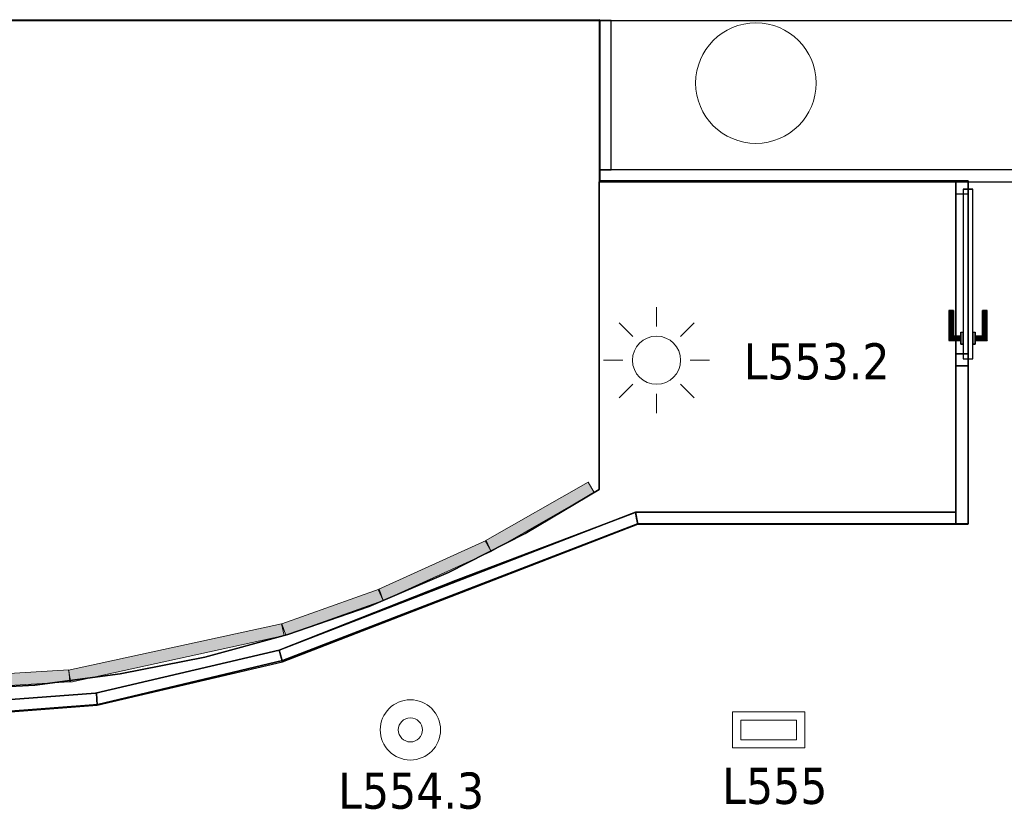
# Model space of a CAD drawing. Header units: metres. Extents: x 397.7 to 427.5, y 12.7 to 28.4.
# Tile 118 of 128: x 413.1 to 417.2, y 20.9 to 24.2. Entities that reach past the tile are written whole.
import ezdxf

# ---------------------------------------------------------------- set-up
doc = ezdxf.new("R2010")
doc.units = ezdxf.units.M
doc.layers.add('01_CARPINTERIA', color=5, linetype='Continuous', lineweight=25, true_color=0x0000ff)
doc.layers.add('01_SUELOS', color=7, linetype='Continuous', lineweight=25, true_color=0x007f00)
for name, color, linetype, lineweight in [('A-COLS-____-MCUT', 7, 'Continuous', 18), ('A-COLS-____-OTLN', 7, 'Continuous', 18), ('A-DETL-GENF-OTLN', 7, 'Continuous', 18), ('A-GENM-____-OTLN', 7, 'Continuous', 18), ('A-WALL-____-MCUT', 7, 'Continuous', 25), ('A-WALL-____-OTLN', 7, 'Continuous', 25), ('E-LITE-____-IDEN', 7, 'Continuous', 30), ('E-LITE-EQPM-IDEN', 7, 'Continuous', 30), ('E-LITE-EQPM-OTLN', 7, 'Continuous', 18)]:
    doc.layers.add(name, color=color, linetype=linetype, lineweight=lineweight)
doc.styles.add('Tahoma_4', font='tahoma.ttf', dxfattribs={"height": 0.15})

# ---------------------------------------------------------------- blocks, each defined once
blk = doc.blocks.new('Family - Mampara P5-151261-08_ENLLUMENAT_P5')
at = {"layer": 'A-WALL-____-MCUT', "color": 253, "true_color": 0xaaaaaa}
for p, q in [((-0.0093, 0.05), (0, 0)), ((1.32, 0.05), (-0.0093, 0.05)), ((1.32, 0), (1.32, 0.05)), ((0, 0), (1.32, 0))]:
    blk.add_line(p, q, dxfattribs=at)
at = {"layer": 'A-WALL-____-OTLN', "color": 253, "true_color": 0xaaaaaa}
for p, q in [((-0.0093, 0.05), (0, 0)), ((1.32, 0.05), (-0.0093, 0.05)), ((1.32, 0), (1.32, 0.05)), ((0, 0), (1.32, 0))]:
    blk.add_line(p, q, dxfattribs=at)
at = {"layer": 'A-WALL-____-OTLN', "color": 253, "lineweight": 18, "true_color": 0xaaaaaa}
blk.add_line((0, 0), (1.32, 0), dxfattribs=at)
blk = doc.blocks.new('Family - Mampara P5-151364-08_ENLLUMENAT_P5')
at = {"layer": 'A-WALL-____-MCUT', "color": 253, "true_color": 0xaaaaaa}
for p, q in [((0.6567, 0.05), (0, 0.05)), ((0, 0.05), (0, 0)), ((0.6567, 0), (0.6567, 0.05)), ((0, 0), (0.6567, 0))]:
    blk.add_line(p, q, dxfattribs=at)
at = {"layer": 'A-WALL-____-OTLN', "color": 253, "true_color": 0xaaaaaa}
for p, q in [((1.42, 0.05), (0, 0.05)), ((0, 0.05), (0, 0)), ((1.42, 0.05), (0.6567, 0.05)), ((0.6567, 0.05), (0.6567, 0)), ((1.42, 0), (1.42, 0.05)), ((1.42, 0), (1.42, 0.05)), ((0, 0), (1.42, 0)), ((0.6567, 0), (1.42, 0))]:
    blk.add_line(p, q, dxfattribs=at)
at = {"layer": 'A-WALL-____-OTLN', "color": 253, "lineweight": 18, "true_color": 0xaaaaaa}
blk.add_line((0, 0), (1.42, 0), dxfattribs=at)
blk = doc.blocks.new('Family - Vano porta P5-151366-08_ENLLUMENAT_P5')
at = {"layer": 'A-GENM-____-OTLN', "color": 253, "true_color": 0xaaaaaa}
for p, q in [((417.017, 23.4895), (416.967, 23.4895)), ((416.967, 23.4895), (416.967, 22.7261)), ((417.017, 23.4895), (416.967, 23.4895)), ((416.967, 22.7261), (416.967, 23.4895)), ((417.017, 22.7261), (417.017, 23.4895)), ((417.017, 23.4895), (417.017, 22.7261)), ((416.967, 22.7261), (417.017, 22.7261)), ((417.017, 22.7261), (416.967, 22.7261))]:
    blk.add_line(p, q, dxfattribs=at)
blk = doc.blocks.new('Family - Mampara P5-151372-08_ENLLUMENAT_P5')
at = {"layer": 'A-WALL-____-MCUT', "color": 253, "true_color": 0xaaaaaa}
for p, q in [((0.7896, 0.05), (-0.0037, 0.05)), ((-0.0037, 0.05), (0.0017, 0.0022)), ((0.7896, 0.0001), (0.7896, 0.05)), ((0.0003, 0.0002), (0, 0)), ((0, 0), (0.7892, 0)), ((0.0019, 0.0006), (0.0003, 0.0002)), ((0.0017, 0.0022), (0.0025, 0.0024)), ((0.0025, 0.0024), (0.0018, 0.0017)), ((0.0018, 0.0017), (0.0019, 0.0006)), ((0.7892, 0), (0.7896, 0.0001))]:
    blk.add_line(p, q, dxfattribs=at)
at = {"layer": 'A-WALL-____-OTLN', "color": 253, "true_color": 0xaaaaaa}
for p, q in [((-0.0037, 0.05), (0.0017, 0.0022)), ((0.7896, 0.05), (-0.0037, 0.05)), ((0.7896, 0.0001), (0.7896, 0.05)), ((0.0003, 0.0002), (0, 0)), ((0, 0), (0.7892, 0)), ((0.0019, 0.0006), (0.0003, 0.0002)), ((0.0017, 0.0022), (0.0025, 0.0024)), ((0.0025, 0.0024), (0.0018, 0.0017)), ((0.0018, 0.0017), (0.0019, 0.0006)), ((0.7892, 0), (0.7896, 0.0001))]:
    blk.add_line(p, q, dxfattribs=at)
at = {"layer": 'A-WALL-____-OTLN', "color": 253, "lineweight": 18, "true_color": 0xaaaaaa}
blk.add_line((0, 0), (0.7892, 0), dxfattribs=at)
blk = doc.blocks.new('Family - Mampara P5-151491-08_ENLLUMENAT_P5')
at = {"layer": 'A-WALL-____-MCUT', "color": 253, "true_color": 0xaaaaaa}
for p, q in [((0.0077, 0.0493), (0, 0)), ((0.7861, 0.05), (0.0034, 0.05)), ((0.0034, 0.05), (0.0077, 0.0493)), ((0.7896, 0), (0.7861, 0.05)), ((0, 0), (0.7896, 0))]:
    blk.add_line(p, q, dxfattribs=at)
at = {"layer": 'A-WALL-____-OTLN', "color": 253, "true_color": 0xaaaaaa}
for p, q in [((0.0077, 0.0493), (0, 0)), ((0.0034, 0.05), (0.0077, 0.0493)), ((0.7861, 0.05), (0.0034, 0.05)), ((0.7896, 0), (0.7861, 0.05)), ((0, 0), (0.7896, 0))]:
    blk.add_line(p, q, dxfattribs=at)
at = {"layer": 'A-WALL-____-OTLN', "color": 253, "lineweight": 18, "true_color": 0xaaaaaa}
blk.add_line((-0.0004, 0), (0.7896, 0), dxfattribs=at)
blk = doc.blocks.new('Family - Paviment P5-151582-08_ENLLUMENAT_P5')
at = {"layer": '01_SUELOS', "color": 9, "true_color": 0xaad4aa}
for p, q in [((7.22, 2.6887), (5.74, 2.6887)), ((5.74, 2.6887), (7.22, 2.6887)), ((5.74, 2.6887), (5.74, 1.4131)), ((5.74, 1.4131), (5.74, 2.6887)), ((7.22, 1.3187), (7.22, 2.6887)), ((7.22, 2.6887), (7.22, 1.3187)), ((5.74, 1.4131), (5.4332, 1.2298)), ((5.4332, 1.2298), (5.74, 1.4131)), ((5.1432, 1.0353), (5.8821, 1.3154)), ((5.8821, 1.3154), (5.1432, 1.0353)), ((5.8821, 1.3154), (5.8907, 1.3187)), ((5.8907, 1.3187), (5.8821, 1.3154)), ((5.8907, 1.3187), (7.22, 1.3187)), ((7.22, 1.3187), (5.8907, 1.3187)), ((5.4332, 1.2298), (5.1147, 1.068)), ((5.1147, 1.068), (5.4332, 1.2298)), ((5.1147, 1.068), (4.7858, 0.9282)), ((4.7858, 0.9282), (5.1147, 1.068)), ((4.4115, 0.7465), (5.1432, 1.0353)), ((5.1432, 1.0353), (4.4115, 0.7465)), ((4.7858, 0.9282), (4.4482, 0.8112)), ((4.4482, 0.8112), (4.7858, 0.9282)), ((4.4482, 0.8112), (4.1033, 0.7176)), ((4.1033, 0.7176), (4.4482, 0.8112)), ((3.6496, 0.5682), (4.4115, 0.7465)), ((4.4115, 0.7465), (3.6496, 0.5682)), ((4.1033, 0.7176), (3.7529, 0.6477)), ((3.7529, 0.6477), (4.1033, 0.7176)), ((3.7529, 0.6477), (3.3985, 0.6018)), ((3.3985, 0.6018), (3.7529, 0.6477)), ((3.3985, 0.6018), (3.0419, 0.5803)), ((3.0419, 0.5803), (3.3985, 0.6018)), ((2.86, 0.5081), (3.6496, 0.5682)), ((3.6496, 0.5682), (2.86, 0.5081))]:
    blk.add_line(p, q, dxfattribs=at)
blk = doc.blocks.new('Family - Pilar P5-151700-08_ENLLUMENAT_P5')
at = {"layer": 'A-COLS-____-MCUT', "color": 253, "true_color": 0xaaaaaa}
for start, end in [(360, 180), (180, 360)]:
    blk.add_arc((0.25, 0.25), 0.25, start, end, dxfattribs=at)
at = {"layer": 'A-COLS-____-OTLN', "color": 253, "true_color": 0xaaaaaa}
for start, end in [(360, 180), (180, 360)]:
    blk.add_arc((0.25, 0.25), 0.25, start, end, dxfattribs=at)
blk = doc.blocks.new('Family - Evans P5-151702-08_ENLLUMENAT_P5')
at = {"layer": 'A-WALL-____-MCUT', "color": 253, "true_color": 0xaaaaaa}
for p, q in [((0.62, 0.05), (0, 0.05)), ((0, 0.05), (0, 0)), ((0.62, 0), (0.62, 0.05)), ((0, 0), (0.62, 0))]:
    blk.add_line(p, q, dxfattribs=at)
at = {"layer": 'A-WALL-____-OTLN', "color": 253, "true_color": 0xaaaaaa}
for p, q in [((0.62, 0.05), (0, 0.05)), ((0, 0.05), (0, 0)), ((0.62, 0), (0.62, 0.05)), ((0, 0), (0.62, 0))]:
    blk.add_line(p, q, dxfattribs=at)
at = {"layer": 'A-WALL-____-OTLN', "color": 253, "lineweight": 18, "true_color": 0xaaaaaa}
blk.add_line((0, 0), (0.62, 0), dxfattribs=at)
blk = doc.blocks.new('Family - Mampara P5-151704-08_ENLLUMENAT_P5')
at = {"layer": 'A-WALL-____-MCUT', "color": 253, "true_color": 0xaaaaaa}
for p, q in [((0.0017, 0.024), (0.0035, 0.05)), ((0.0035, 0.05), (0.0034, 0.05)), ((0.0034, 0.05), (0.0034, 0.05)), ((0.0034, 0.05), (0.7642, 0.05)), ((0.7642, 0.05), (1.5893, 0.05)), ((1.5893, 0.05), (1.5848, 0.026)), ((0, 0), (0.0017, 0.024)), ((0.822, 0), (0, 0)), ((1.58, 0), (0.822, 0)), ((1.5848, 0.026), (1.58, 0))]:
    blk.add_line(p, q, dxfattribs=at)
at = {"layer": 'A-WALL-____-MCUT', "color": 253, "lineweight": 18, "true_color": 0xaaaaaa}
blk.add_line((0, 0), (1.58, 0), dxfattribs=at)
at = {"layer": 'A-WALL-____-OTLN', "color": 253, "true_color": 0xaaaaaa}
for p, q in [((0.0035, 0.05), (0, 0)), ((0.0035, 0.05), (0, 0)), ((0.0035, 0.05), (0.0017, 0.024)), ((0.0034, 0.05), (0.0035, 0.05)), ((0.0034, 0.05), (0.0034, 0.05)), ((0.0034, 0.05), (0.0035, 0.05)), ((0.0034, 0.05), (0.0035, 0.05)), ((0.0034, 0.05), (1.5893, 0.05)), ((1.5893, 0.05), (0.0034, 0.05)), ((0.7642, 0.05), (0.0034, 0.05)), ((1.5893, 0.05), (0.7642, 0.05)), ((1.5893, 0.05), (1.58, 0)), ((1.58, 0), (1.5893, 0.05)), ((1.5848, 0.026), (1.5893, 0.05)), ((0.0017, 0.024), (0, 0)), ((1.58, 0), (1.5848, 0.026)), ((1.58, 0), (0, 0)), ((0, 0), (1.58, 0)), ((0, 0), (0.822, 0)), ((0.822, 0), (1.58, 0))]:
    blk.add_line(p, q, dxfattribs=at)
blk = doc.blocks.new('Family - Paviment P5-151720-08_ENLLUMENAT_P5')
at = {"layer": '01_SUELOS', "color": 9, "true_color": 0xaad4aa}
for p, q in [((12.1358, 11.0488), (17.1944, 11.0519)), ((17.1944, 11.0519), (12.1358, 11.0488)), ((17.1944, 11.0519), (17.1944, 10.383)), ((17.1944, 10.383), (17.1944, 11.0519)), ((17.1944, 10.383), (18.7226, 10.383)), ((18.7226, 10.383), (17.1944, 10.383)), ((18.7226, 10.383), (18.7226, 8.9607)), ((18.7226, 8.9607), (18.7226, 10.383)), ((17.351, 8.9607), (15.8779, 8.3935)), ((15.8779, 8.3935), (17.351, 8.9607)), ((18.7226, 8.9607), (17.351, 8.9607)), ((17.351, 8.9607), (18.7226, 8.9607)), ((15.8779, 8.3935), (15.1117, 8.2114)), ((15.1117, 8.2114), (15.8779, 8.3935)), ((15.1117, 8.2114), (14.3243, 8.1522)), ((14.3243, 8.1522), (15.1117, 8.2114))]:
    blk.add_line(p, q, dxfattribs=at)
blk = doc.blocks.new('Family - Evans P5-151722-08_ENLLUMENAT_P5')
at = {"layer": 'A-WALL-____-MCUT', "color": 253, "true_color": 0xaaaaaa}
blk.add_line((5.34, 0.15), (0, 0.15), dxfattribs=at)
at = {"layer": 'A-WALL-____-OTLN', "color": 253, "true_color": 0xaaaaaa}
blk.add_line((6.62, 0.15), (0, 0.15), dxfattribs=at)
blk = doc.blocks.new('Family - Evans P5-151882-08_ENLLUMENAT_P5')
at = {"layer": 'A-WALL-____-MCUT', "color": 253, "true_color": 0xaaaaaa}
for p, q in [((1.91, 0.05), (0, 0.05)), ((0, 0.05), (0, 0)), ((1.91, 0), (1.91, 0.05)), ((0, 0), (1.91, 0))]:
    blk.add_line(p, q, dxfattribs=at)
at = {"layer": 'A-WALL-____-OTLN', "color": 253, "true_color": 0xaaaaaa}
for p, q in [((1.91, 0.05), (0, 0.05)), ((0, 0.05), (0, 0)), ((1.91, 0), (1.91, 0.05)), ((0, 0), (1.91, 0))]:
    blk.add_line(p, q, dxfattribs=at)
at = {"layer": 'A-WALL-____-OTLN', "color": 253, "lineweight": 18, "true_color": 0xaaaaaa}
blk.add_line((0, 0), (1.91, 0), dxfattribs=at)
blk = doc.blocks.new('Family - LONDR55-XX_ZZ-ARQ-CAA-M3D-Londres55-151982-08_ENLLUMENAT_P5')
at = {"layer": '01_CARPINTERIA', "color": 161, "true_color": 0xaaaaff}
for p, q in [((0.5333, 0.1287), (0.5333, 0.13)), ((0.5333, 0.13), (0.5333, 0.1287)), ((0.6583, 0.13), (0.5333, 0.13)), ((0.5333, 0.125), (0.5333, 0.1287)), ((0.5333, 0.1287), (0.5333, 0.125)), ((0.657, 0.1287), (0.5333, 0.1287)), ((0.657, 0.1287), (0.5333, 0.1287)), ((0.5333, 0.12), (0.5333, 0.125)), ((0.5333, 0.125), (0.5333, 0.12)), ((0.6533, 0.125), (0.5333, 0.125)), ((0.6533, 0.125), (0.5333, 0.125)), ((0.6533, 0.125), (0.6483, 0.12)), ((0.6483, 0.12), (0.6533, 0.125)), ((0.657, 0.1287), (0.6533, 0.125)), ((0.6533, 0.125), (0.657, 0.1287)), ((0.6533, 0.08), (0.6533, 0.125)), ((0.6533, 0.08), (0.6533, 0.125)), ((0.6583, 0.13), (0.657, 0.1287)), ((0.657, 0.1287), (0.6583, 0.13)), ((0.657, 0.08), (0.657, 0.1287)), ((0.657, 0.08), (0.657, 0.1287)), ((0.6583, 0.08), (0.6583, 0.13)), ((0.5333, 0.115), (0.5333, 0.12)), ((0.5333, 0.12), (0.5333, 0.115)), ((0.5333, 0.12), (0.6483, 0.12)), ((0.6483, 0.12), (0.5333, 0.12)), ((0.5333, 0.115), (0.5333, 0.1113)), ((0.5333, 0.1113), (0.5333, 0.115)), ((0.6433, 0.115), (0.5333, 0.115)), ((0.6433, 0.115), (0.5333, 0.115)), ((0.5333, 0.1113), (0.5333, 0.11)), ((0.5333, 0.11), (0.5333, 0.1113)), ((0.6397, 0.1113), (0.5333, 0.1113)), ((0.6397, 0.1113), (0.5333, 0.1113)), ((0.6383, 0.11), (0.5333, 0.11)), ((0.6383, 0.11), (0.6397, 0.1113)), ((0.6397, 0.1113), (0.6383, 0.11)), ((0.6383, 0.08), (0.6383, 0.11)), ((0.6397, 0.1113), (0.6433, 0.115)), ((0.6433, 0.115), (0.6397, 0.1113)), ((0.6397, 0.08), (0.6397, 0.1113)), ((0.6397, 0.08), (0.6397, 0.1113)), ((0.6433, 0.115), (0.6483, 0.12)), ((0.6483, 0.12), (0.6433, 0.115)), ((0.6433, 0.08), (0.6433, 0.115)), ((0.6433, 0.08), (0.6433, 0.115)), ((0.6483, 0.12), (0.6483, 0.08)), ((0.6483, 0.08), (0.6483, 0.12)), ((0.05, 0.05), (0, 0.05)), ((0, 0.05), (0, 0)), ((0.05, 0.05), (0, 0.05)), ((0, 0), (0, 0.05)), ((0.7333, 0.07), (0.03, 0.07)), ((0.03, 0.07), (0.03, 0.03)), ((0.7333, 0.07), (0.03, 0.07)), ((0.03, 0.03), (0.03, 0.07)), ((0.05, 0), (0.05, 0.05)), ((0.05, 0), (0.05, 0.05)), ((0.6733, 0.08), (0.6233, 0.08)), ((0.6233, 0.08), (0.6733, 0.08)), ((0.6233, 0.07), (0.6233, 0.08)), ((0.6233, 0.07), (0.6233, 0.08)), ((0.6733, 0.07), (0.6233, 0.07)), ((0.6233, 0.07), (0.6733, 0.07)), ((0.6397, 0.08), (0.6383, 0.08)), ((0.6383, 0.08), (0.6397, 0.08)), ((0.6433, 0.08), (0.6397, 0.08)), ((0.6397, 0.08), (0.6433, 0.08)), ((0.6483, 0.08), (0.6433, 0.08)), ((0.6433, 0.08), (0.6483, 0.08)), ((0.6533, 0.08), (0.6483, 0.08)), ((0.6483, 0.08), (0.6533, 0.08)), ((0.6533, 0.08), (0.657, 0.08)), ((0.657, 0.08), (0.6533, 0.08)), ((0.657, 0.08), (0.6583, 0.08)), ((0.6583, 0.08), (0.657, 0.08)), ((0.6733, 0.07), (0.6733, 0.08)), ((0.6733, 0.08), (0.6733, 0.07)), ((0.7633, 0.05), (0.7133, 0.05)), ((0.7133, 0.05), (0.7133, 0)), ((0.7633, 0.05), (0.7133, 0.05)), ((0.7133, 0), (0.7133, 0.05)), ((0.7333, 0.03), (0.7333, 0.07)), ((0.7333, 0.03), (0.7333, 0.07)), ((0.7633, 0), (0.7633, 0.05)), ((0.7633, 0), (0.7633, 0.05)), ((0, 0), (0.05, 0)), ((0, 0), (0.05, 0)), ((0.03, 0.03), (0.7333, 0.03)), ((0.03, 0.03), (0.7333, 0.03)), ((0.6233, 0.03), (0.6733, 0.03)), ((0.6733, 0.03), (0.6233, 0.03)), ((0.6233, 0.02), (0.6233, 0.03)), ((0.6233, 0.02), (0.6233, 0.03)), ((0.6233, 0.02), (0.6733, 0.02)), ((0.6733, 0.02), (0.6233, 0.02)), ((0.6397, 0.02), (0.6383, 0.02)), ((0.6383, 0.02), (0.6397, 0.02)), ((0.6383, -0.01), (0.6383, 0.02)), ((0.6433, 0.02), (0.6397, 0.02)), ((0.6397, 0.02), (0.6433, 0.02)), ((0.6397, -0.0113), (0.6397, 0.02)), ((0.6397, -0.0113), (0.6397, 0.02)), ((0.6433, 0.02), (0.6483, 0.02)), ((0.6483, 0.02), (0.6433, 0.02)), ((0.6433, -0.015), (0.6433, 0.02)), ((0.6433, -0.015), (0.6433, 0.02)), ((0.6483, 0.02), (0.6533, 0.02)), ((0.6533, 0.02), (0.6483, 0.02)), ((0.6483, 0.02), (0.6483, -0.02)), ((0.6483, -0.02), (0.6483, 0.02)), ((0.6533, 0.02), (0.657, 0.02)), ((0.657, 0.02), (0.6533, 0.02)), ((0.6533, -0.025), (0.6533, 0.02)), ((0.6533, -0.025), (0.6533, 0.02)), ((0.657, 0.02), (0.6583, 0.02)), ((0.6583, 0.02), (0.657, 0.02)), ((0.657, -0.0287), (0.657, 0.02)), ((0.657, -0.0287), (0.657, 0.02)), ((0.6583, -0.03), (0.6583, 0.02)), ((0.6733, 0.02), (0.6733, 0.03)), ((0.6733, 0.03), (0.6733, 0.02)), ((0.7133, 0), (0.7633, 0)), ((0.7133, 0), (0.7633, 0)), ((0.5333, -0.0113), (0.5333, -0.01)), ((0.5333, -0.01), (0.5333, -0.0113)), ((0.5333, -0.01), (0.6383, -0.01)), ((0.5333, -0.015), (0.5333, -0.0113)), ((0.5333, -0.0113), (0.5333, -0.015)), ((0.5333, -0.0113), (0.6397, -0.0113)), ((0.5333, -0.0113), (0.6397, -0.0113)), ((0.5333, -0.02), (0.5333, -0.015)), ((0.5333, -0.015), (0.5333, -0.02)), ((0.5333, -0.015), (0.6433, -0.015)), ((0.5333, -0.015), (0.6433, -0.015)), ((0.5333, -0.025), (0.5333, -0.02)), ((0.5333, -0.02), (0.5333, -0.025)), ((0.6483, -0.02), (0.5333, -0.02)), ((0.5333, -0.02), (0.6483, -0.02)), ((0.5333, -0.025), (0.5333, -0.0287)), ((0.5333, -0.0287), (0.5333, -0.025)), ((0.5333, -0.025), (0.6533, -0.025)), ((0.5333, -0.025), (0.6533, -0.025)), ((0.5333, -0.0287), (0.5333, -0.03)), ((0.5333, -0.03), (0.5333, -0.0287)), ((0.5333, -0.0287), (0.657, -0.0287)), ((0.5333, -0.0287), (0.657, -0.0287)), ((0.5333, -0.03), (0.6583, -0.03)), ((0.6397, -0.0113), (0.6383, -0.01)), ((0.6383, -0.01), (0.6397, -0.0113)), ((0.6433, -0.015), (0.6397, -0.0113)), ((0.6397, -0.0113), (0.6433, -0.015)), ((0.6483, -0.02), (0.6433, -0.015)), ((0.6433, -0.015), (0.6483, -0.02)), ((0.6483, -0.02), (0.6533, -0.025)), ((0.6533, -0.025), (0.6483, -0.02)), ((0.6533, -0.025), (0.657, -0.0287)), ((0.657, -0.0287), (0.6533, -0.025)), ((0.657, -0.0287), (0.6583, -0.03)), ((0.6583, -0.03), (0.657, -0.0287))]:
    blk.add_line(p, q, dxfattribs=at)
blk = doc.blocks.new('Family - Porta P5-151983-08_ENLLUMENAT_P5')
blk.add_blockref('Family - LONDR55-XX_ZZ-ARQ-CAA-M3D-Londres55-151982-08_ENLLUMENAT_P5', (0, 0))
blk = doc.blocks.new('LONDR55-XX_ZZ-ARQ-CAA-M3D-Londres55_ifc-1-08_ENLLUMENAT_P5')
at = {"layer": '01_CARPINTERIA', "color": 253, "lineweight": 18, "true_color": 0xaaaaaa, "rotation": 270}
blk.add_blockref('Family - Porta P5-151983-08_ENLLUMENAT_P5', (416.967, 23.4895), dxfattribs=at)
at = {"layer": '01_SUELOS', "color": 253, "lineweight": 18, "true_color": 0xaaaaaa}
for name, p in [('Family - Paviment P5-151720-08_ENLLUMENAT_P5', (398.2952, 13.1106)), ('Family - Paviment P5-151582-08_ENLLUMENAT_P5', (409.747, 20.8008))]:
    blk.add_blockref(name, p, dxfattribs=at)
at = {"layer": 'A-COLS-____-OTLN', "color": 253, "lineweight": 18, "true_color": 0xaaaaaa}
blk.add_blockref('Family - Pilar P5-151700-08_ENLLUMENAT_P5', (415.887, 23.6495), dxfattribs=at)
at = {"layer": 'A-GENM-____-OTLN', "color": 253, "lineweight": 18, "true_color": 0xaaaaaa}
blk.add_blockref('Family - Vano porta P5-151366-08_ENLLUMENAT_P5', (0, 0), dxfattribs=at)
at = {"layer": 'A-WALL-____-OTLN', "color": 253, "lineweight": 18, "true_color": 0xaaaaaa}
for name, p, rotation in [('Family - Evans P5-151722-08_ENLLUMENAT_P5', (417.447, 24.3095), 180), ('Family - Evans P5-151702-08_ENLLUMENAT_P5', (415.487, 24.1595), 270), ('Family - Mampara P5-151364-08_ENLLUMENAT_P5', (417.017, 22.0695), 90), ('Family - Mampara P5-151704-08_ENLLUMENAT_P5', (414.1734, 21.4995), 21.14735677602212), ('Family - Mampara P5-151491-08_ENLLUMENAT_P5', (413.4046, 21.3196), 13.1704135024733), ('Family - Mampara P5-151372-08_ENLLUMENAT_P5', (412.6173, 21.2595), 4.355772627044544)]:
    blk.add_blockref(name, p, dxfattribs=dict(at, rotation=rotation))
for name, p in [('Family - Evans P5-151882-08_ENLLUMENAT_P5', (415.487, 23.4895)), ('Family - Mampara P5-151261-08_ENLLUMENAT_P5', (415.647, 22.0695))]:
    blk.add_blockref(name, p, dxfattribs=at)
blk = doc.blocks.new('ZYR_06_02_02 Down Superficie - L 03-326956-08_ENLLUMENAT_P5')
at = {"layer": 'A-DETL-GENF-OTLN', "color": 92, "true_color": 0x00c400}
for radius in [0.125, 0.05]:
    blk.add_circle((0, 0), radius, dxfattribs=at)
blk = doc.blocks.new('ZYR_06_03 Emer Sostre Rect - 01 Emergencia Superficie 01-829055-08_ENLLUMENAT_P5')
at = {"layer": 'A-DETL-GENF-OTLN', "color": 6, "true_color": 0xff00ff}
for p, q in [((-0.15, 0.075), (0.15, 0.075)), ((-0.15, -0.075), (-0.15, 0.075)), ((0.15, 0.075), (0.15, -0.075)), ((-0.1157, 0.0407), (0.1157, 0.0407)), ((-0.1157, -0.0407), (-0.1157, 0.0407)), ((0.1157, 0.0407), (0.1157, -0.0407)), ((0.1157, -0.0407), (-0.1157, -0.0407)), ((0.15, -0.075), (-0.15, -0.075))]:
    blk.add_line(p, q, dxfattribs=at)
blk = doc.blocks.new('ZYR_06_01 Detector Sostre - 07 Detector Luminic-846090-08_ENLLUMENAT_P5')
at = {"layer": 'A-DETL-GENF-OTLN', "color": 92, "true_color": 0x00c400}
for p, q in [((0, 0.14), (0, 0.22)), ((-0.099, 0.099), (-0.1556, 0.1556)), ((0.099, 0.099), (0.1556, 0.1556)), ((0.14, 0), (0.22, 0)), ((-0.14, 0), (-0.22, 0)), ((-0.099, -0.099), (-0.1556, -0.1556)), ((0.099, -0.099), (0.1556, -0.1556)), ((0, -0.14), (0, -0.22))]:
    blk.add_line(p, q, dxfattribs=at)
blk.add_circle((0, 0), 0.1, dxfattribs=at)
blk = doc.blocks.new('ZYR_06_02_05 Tira Led - Tira Led 03-877014-08_ENLLUMENAT_P5')
at = {"layer": 'A-DETL-GENF-OTLN', "true_color": 0x00c400}
blk.add_hatch(color=92, dxfattribs=at).paths.add_polyline_path([(-0.2831, -0.025), (0.2831, -0.025), (0.2831, 0.025), (-0.2831, 0.025)])
at = {"layer": 'A-DETL-GENF-OTLN', "color": 92, "true_color": 0x00c400}
for p, q in [((0.2831, 0.025), (-0.2831, 0.025)), ((-0.2831, 0.025), (-0.2831, -0.025)), ((-0.2831, 0.025), (0.2831, 0.025)), ((-0.2831, -0.025), (-0.2831, 0.025)), ((0.2831, -0.025), (0.2831, 0.025)), ((0.2831, 0.025), (0.2831, -0.025)), ((-0.2831, -0.025), (0.2831, -0.025)), ((0.2831, -0.025), (-0.2831, -0.025))]:
    blk.add_line(p, q, dxfattribs=at)
at = {"layer": 'E-LITE-EQPM-OTLN', "color": 92, "true_color": 0x00c400}
for p, q in [((0.2831, 0.025), (-0.2831, 0.025)), ((-0.2831, 0.025), (-0.2831, -0.025)), ((-0.2831, -0.025), (-0.2831, 0.025)), ((-0.2831, 0.025), (0.2831, 0.025)), ((0.2831, -0.025), (0.2831, 0.025)), ((0.2831, 0.025), (0.2831, -0.025)), ((-0.2831, -0.025), (0.2831, -0.025)), ((0.2831, -0.025), (-0.2831, -0.025))]:
    blk.add_line(p, q, dxfattribs=at)
blk = doc.blocks.new('ZYR_06_02_05 Tira Led - Tira Led 03-877023-08_ENLLUMENAT_P5')
at = {"layer": 'A-DETL-GENF-OTLN', "true_color": 0x00c400}
blk.add_hatch(color=92, dxfattribs=at).paths.add_polyline_path([(-0.4526, -0.025), (0.4526, -0.025), (0.4526, 0.025), (-0.4526, 0.025)])
at = {"layer": 'A-DETL-GENF-OTLN', "color": 92, "true_color": 0x00c400}
for p, q in [((0.4526, 0.025), (-0.4526, 0.025)), ((-0.4526, 0.025), (-0.4526, -0.025)), ((-0.4526, 0.025), (0.4526, 0.025)), ((-0.4526, -0.025), (-0.4526, 0.025)), ((0.4526, -0.025), (0.4526, 0.025)), ((0.4526, 0.025), (0.4526, -0.025)), ((-0.4526, -0.025), (0.4526, -0.025)), ((0.4526, -0.025), (-0.4526, -0.025))]:
    blk.add_line(p, q, dxfattribs=at)
at = {"layer": 'E-LITE-EQPM-OTLN', "color": 92, "true_color": 0x00c400}
for p, q in [((0.4526, 0.025), (-0.4526, 0.025)), ((-0.4526, 0.025), (-0.4526, -0.025)), ((-0.4526, -0.025), (-0.4526, 0.025)), ((-0.4526, 0.025), (0.4526, 0.025)), ((0.4526, -0.025), (0.4526, 0.025)), ((0.4526, 0.025), (0.4526, -0.025)), ((-0.4526, -0.025), (0.4526, -0.025)), ((0.4526, -0.025), (-0.4526, -0.025))]:
    blk.add_line(p, q, dxfattribs=at)
blk = doc.blocks.new('ZYR_06_02_05 Tira Led - Tira Led 03-877032-08_ENLLUMENAT_P5')
at = {"layer": 'A-DETL-GENF-OTLN', "true_color": 0x00c400}
blk.add_hatch(color=92, dxfattribs=at).paths.add_polyline_path([(-0.2148, -0.025), (0.2148, -0.025), (0.2148, 0.025), (-0.2148, 0.025)])
at = {"layer": 'A-DETL-GENF-OTLN', "color": 92, "true_color": 0x00c400}
for p, q in [((0.2148, 0.025), (-0.2148, 0.025)), ((-0.2148, 0.025), (-0.2148, -0.025)), ((-0.2148, 0.025), (0.2148, 0.025)), ((-0.2148, -0.025), (-0.2148, 0.025)), ((0.2148, -0.025), (0.2148, 0.025)), ((0.2148, 0.025), (0.2148, -0.025)), ((-0.2148, -0.025), (0.2148, -0.025)), ((0.2148, -0.025), (-0.2148, -0.025))]:
    blk.add_line(p, q, dxfattribs=at)
at = {"layer": 'E-LITE-EQPM-OTLN', "color": 92, "true_color": 0x00c400}
for p, q in [((0.2148, 0.025), (-0.2148, 0.025)), ((-0.2148, 0.025), (-0.2148, -0.025)), ((-0.2148, -0.025), (-0.2148, 0.025)), ((-0.2148, 0.025), (0.2148, 0.025)), ((0.2148, -0.025), (0.2148, 0.025)), ((0.2148, 0.025), (0.2148, -0.025)), ((-0.2148, -0.025), (0.2148, -0.025)), ((0.2148, -0.025), (-0.2148, -0.025))]:
    blk.add_line(p, q, dxfattribs=at)
blk = doc.blocks.new('ZYR_06_02_05 Tira Led - Tira Led 03-877041-08_ENLLUMENAT_P5')
at = {"layer": 'A-DETL-GENF-OTLN', "true_color": 0x00c400}
blk.add_hatch(color=92, dxfattribs=at).paths.add_polyline_path([(-0.2457, -0.025), (0.2457, -0.025), (0.2457, 0.025), (-0.2457, 0.025)])
at = {"layer": 'A-DETL-GENF-OTLN', "color": 92, "true_color": 0x00c400}
for p, q in [((0.2457, 0.025), (-0.2457, 0.025)), ((-0.2457, 0.025), (-0.2457, -0.025)), ((-0.2457, 0.025), (0.2457, 0.025)), ((-0.2457, -0.025), (-0.2457, 0.025)), ((0.2457, -0.025), (0.2457, 0.025)), ((0.2457, 0.025), (0.2457, -0.025)), ((-0.2457, -0.025), (0.2457, -0.025)), ((0.2457, -0.025), (-0.2457, -0.025))]:
    blk.add_line(p, q, dxfattribs=at)
at = {"layer": 'E-LITE-EQPM-OTLN', "color": 92, "true_color": 0x00c400}
for p, q in [((0.2457, 0.025), (-0.2457, 0.025)), ((-0.2457, 0.025), (-0.2457, -0.025)), ((-0.2457, -0.025), (-0.2457, 0.025)), ((-0.2457, 0.025), (0.2457, 0.025)), ((0.2457, -0.025), (0.2457, 0.025)), ((0.2457, 0.025), (0.2457, -0.025)), ((-0.2457, -0.025), (0.2457, -0.025)), ((0.2457, -0.025), (-0.2457, -0.025))]:
    blk.add_line(p, q, dxfattribs=at)

msp = doc.modelspace()

# ---------------------------------------------------------------- block references
at = {"lineweight": 5}
msp.add_blockref('LONDR55-XX_ZZ-ARQ-CAA-M3D-Londres55_ifc-1-08_ENLLUMENAT_P5', (0, 0), dxfattribs=at)
at = {"layer": 'A-DETL-GENF-OTLN', "color": 92, "true_color": 0x00c400}
for name, p in [('ZYR_06_01 Detector Sostre - 07 Detector Luminic-846090-08_ENLLUMENAT_P5', (415.7248, 22.75)), ('ZYR_06_02_02 Down Superficie - L 03-326956-08_ENLLUMENAT_P5', (414.7034, 21.2166))]:
    msp.add_blockref(name, p, dxfattribs=at)
for name, p, rotation in [('ZYR_06_02_05 Tira Led - Tira Led 03-877041-08_ENLLUMENAT_P5', (415.2396, 22.1004), 29.76378429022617), ('ZYR_06_02_05 Tira Led - Tira Led 03-877041-08_ENLLUMENAT_P5', (415.2396, 22.1004), 29.76378429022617), ('ZYR_06_02_05 Tira Led - Tira Led 03-877041-08_ENLLUMENAT_P5', (414.8046, 21.878), 24.38985629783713), ('ZYR_06_02_05 Tira Led - Tira Led 03-877041-08_ENLLUMENAT_P5', (414.8046, 21.878), 24.38985629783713), ('ZYR_06_02_05 Tira Led - Tira Led 03-877032-08_ENLLUMENAT_P5', (414.3803, 21.7052), 19.61542466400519), ('ZYR_06_02_05 Tira Led - Tira Led 03-877032-08_ENLLUMENAT_P5', (414.3803, 21.7052), 19.61542466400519), ('ZYR_06_02_05 Tira Led - Tira Led 03-877023-08_ENLLUMENAT_P5', (413.7323, 21.5359), 12.28334941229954), ('ZYR_06_02_05 Tira Led - Tira Led 03-877023-08_ENLLUMENAT_P5', (413.7323, 21.5359), 12.28334941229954), ('ZYR_06_02_05 Tira Led - Tira Led 03-877014-08_ENLLUMENAT_P5', (413.0061, 21.424), 3.457434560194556), ('ZYR_06_02_05 Tira Led - Tira Led 03-877014-08_ENLLUMENAT_P5', (413.0061, 21.424), 3.457434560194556)]:
    msp.add_blockref(name, p, dxfattribs=dict(at, rotation=rotation))
at = {"layer": 'A-DETL-GENF-OTLN', "color": 6, "true_color": 0xff00ff}
msp.add_blockref('ZYR_06_03 Emer Sostre Rect - 01 Emergencia Superficie 01-829055-08_ENLLUMENAT_P5', (416.1901, 21.2166), dxfattribs=at)

# ---------------------------------------------------------------- texts
at = {"layer": 'E-LITE-EQPM-IDEN', "insert": (414.4041, 21.0398), "char_height": 0.15, "width": 0.721519, "attachment_point": 1, "style": 'Tahoma_4'}
msp.add_mtext('L554.3', dxfattribs=at)

# ---------------------------------------------------------------- next in the draw order: texts
at = {"layer": 'E-LITE-____-IDEN', "char_height": 0.15, "attachment_point": 1, "style": 'Tahoma_4', "bg_fill": 3, "box_fill_scale": 1.25, "bg_fill_color": 256, "bg_fill_true_color": 13158600, "bg_fill_transparency": 0}
for s, insert, width in [('L553.2', (416.0861, 22.8205), 0.721519), ('L555', (415.9974, 21.0595), 0.517088)]:
    msp.add_mtext(s, dxfattribs=dict(at, insert=insert, width=width))

doc.saveas('drawing.dxf')
